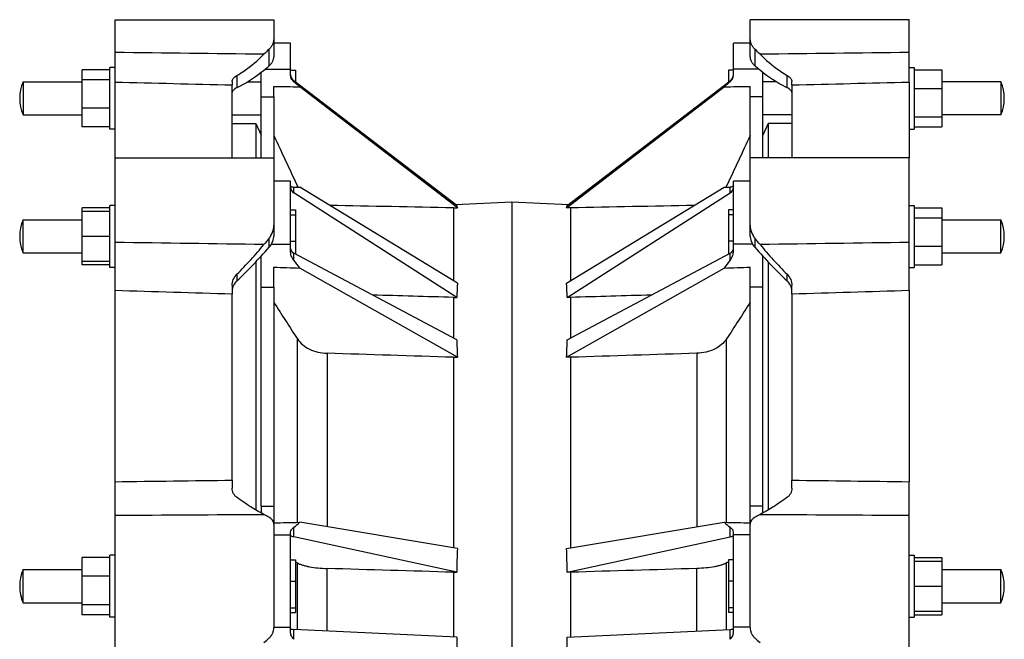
# Model space of a CAD drawing. Header units: millimetres. Extents: x 106 to 1612, y 211 to 1016.
# Tile 3 of 3: x 1023 to 1612, y 625 to 996. Entities that reach past the tile are written whole.
import ezdxf

# ---------------------------------------------------------------- set-up
doc = ezdxf.new("R2010")
doc.units = ezdxf.units.MM
doc.header["$LTSCALE"] = 92.51
doc.layers.get('0').update_dxf_attribs({"linetype": 'CONTINUOUS'})
doc.layers.add('AXES', color=7, linetype='CONTINUOUS')
doc.layers.add('SURFS', color=7, linetype='CONTINUOUS')

msp = doc.modelspace()

# ---------------------------------------------------------------- linework, layer by layer
at = {"color": 7, "linetype": 'Continuous'}
for p, q in [((1080.18, 913.38), (1080.18, 958.49)), ((1150.18, 913.38), (1150.18, 956.75)), ((1485.15, 956.75), (1485.15, 913.38)), ((1555.15, 958.49), (1555.15, 913.38)), ((1167.66, 913.38), (1167.66, 949.87)), ((1175.16, 949.87), (1175.16, 913.38)), ((1150.18, 933.97), (1164.4, 933.97)), ((1164.4, 933.97), (1164.4, 913.38)), ((1164.4, 933.97), (1167.66, 926.97)), ((1470.93, 933.97), (1467.66, 926.97)), ((1470.93, 933.97), (1470.93, 913.38)), ((1485.15, 933.97), (1470.93, 933.97)), ((1189.29, 895.77), (1189.29, 896.54)), ((1282.66, 883.43), (1282.66, 839.79)), ((1164.4, 851.12), (1164.4, 702.82)), ((1470.93, 851.12), (1470.93, 702.82)), ((1080.18, 719.73), (1080.18, 833.99)), ((1150.18, 720.63), (1150.18, 831.87)), ((1167.66, 705.04), (1167.66, 836)), ((1175.16, 836), (1175.16, 705.04)), ((1485.15, 831.87), (1485.15, 720.63)), ((1555.15, 833.99), (1555.15, 719.73)), ((1189.29, 695.41), (1189.29, 805.08)), ((1207.07, 796.5), (1207.07, 692.73)), ((1282.66, 794.12), (1282.66, 680.15))]:
    msp.add_line(p, q, dxfattribs=at)
for centre, start in [((1048.64, 866.38), 157.14639), ((1048.64, 657.27), 180)]:
    msp.add_arc(centre, 25.48, start, 202.85361, dxfattribs=at)
at = {"layer": 'AXES', "color": 7, "linetype": 'Continuous'}
for p, q in [((1450.16, 963.18), (1450.16, 981.97)), ((1460.15, 981.97), (1450.16, 981.97)), ((1465.17, 966.37), (1450.16, 966.37)), ((1447.16, 965.8), (1447.16, 958.57)), ((1450.16, 965.8), (1447.16, 965.8)), ((1467.66, 913.38), (1467.66, 964.36)), ((1350.31, 883.52), (1444.56, 955.82)), ((1350.59, 884.89), (1448.21, 959.37)), ((1448.21, 958.9), (1448.21, 959.37)), ((1460.16, 913.38), (1460.16, 956.12)), ((1475.62, 958.86), (1467.66, 958.86)), ((1610.16, 958.86), (1574.7, 958.86)), ((1610.16, 958.86), (1610.16, 939.07)), ((1467.66, 949.87), (1460.16, 949.87)), ((1485.15, 939.07), (1467.66, 939.07)), ((1610.16, 939.07), (1574.7, 939.07)), ((1350.31, 838.35), (1444.56, 895.77)), ((1446.03, 895.77), (1446.03, 896.54)), ((1448.21, 892.4), (1448.21, 895.86)), ((1450.16, 857.83), (1450.16, 899.38)), ((1460.15, 899.38), (1450.16, 899.38)), ((1350.59, 829.96), (1448.21, 892.4)), ((1317.66, 887.02), (1317.66, 304.92)), ((1317.66, 887.02), (1351.42, 885.52)), ((1352.66, 883.43), (1350.31, 883.52)), ((1352.66, 883.43), (1352.66, 839.79)), ((1447.16, 882.2), (1447.16, 855.74)), ((1450.16, 882.2), (1447.16, 882.2)), ((1450.16, 879.28), (1447.16, 879.28)), ((1574.7, 876.28), (1610.16, 876.28)), ((1610.16, 856.49), (1610.16, 876.28)), ((1450.16, 863.46), (1447.16, 863.46)), ((1461.78, 861.69), (1450.16, 861.69)), ((1350.59, 804.63), (1448.21, 856.3)), ((1448.21, 852.13), (1448.21, 856.3)), ((1467.66, 700.99), (1467.66, 854.64)), ((1574.7, 856.49), (1610.16, 856.49)), ((1350.31, 794.15), (1444.56, 847.49)), ((1460.16, 695.11), (1460.16, 847.97)), ((1467.66, 836), (1460.16, 836)), ((1352.66, 829.91), (1350.59, 829.96)), ((1352.66, 829.91), (1352.66, 805.73)), ((1446.03, 695.41), (1446.03, 805.08)), ((1428.26, 796.5), (1428.26, 692.73)), ((1352.66, 794.12), (1350.31, 794.15)), ((1352.66, 794.12), (1352.66, 680.15)), ((1467.66, 705.04), (1460.16, 705.04)), ((1350.31, 679.76), (1444.56, 695.44)), ((1448.21, 686.73), (1448.21, 692.49)), ((1450.16, 629.95), (1450.16, 689.51)), ((1350.59, 665.54), (1448.21, 686.73)), ((1460.15, 687.9), (1450.16, 687.9)), ((1447.16, 671.79), (1446.03, 671.15)), ((1450.16, 673.09), (1447.16, 673.09)), ((1447.16, 673.09), (1447.16, 641.45)), ((1450.16, 673.47), (1449.48, 673.09)), ((1428.26, 630.46), (1428.26, 667.82)), ((1446.03, 631.31), (1446.03, 671.15)), ((1574.7, 667.16), (1610.16, 667.16)), ((1610.16, 647.37), (1610.16, 667.16)), ((1352.66, 665.57), (1350.59, 665.54)), ((1352.66, 665.57), (1352.66, 626.84)), ((1450.16, 660.19), (1447.16, 660.19)), ((1450.16, 644.37), (1447.16, 644.37)), ((1574.7, 647.37), (1610.16, 647.37)), ((1450.16, 641.45), (1447.16, 641.45)), ((1350.59, 626.74), (1448.21, 631.42)), ((1448.21, 625.49), (1448.21, 631.42)), ((1460.15, 632.67), (1450.16, 632.67))]:
    msp.add_line(p, q, dxfattribs=at)
for centre, radius, start, end in [((1586.68, 948.97), 25.48, 337.14639, 22.85361), ((1427.9, 905.01), 20.01, 332.53529, 333.0378), ((1427.92, 904.99), 19.99, 333.03747, 334.97246), ((1586.68, 866.38), 25.48, 337.14639, 22.85361), ((1586.68, 657.27), 25.48, 337.14639, 22.85361)]:
    msp.add_arc(centre, radius, start, end, dxfattribs=at)
for centre, major_axis, ratio, start_param, end_param in [((1445.16, 963.33), (4.78, -1.46), 0.996341, -0.621227, 0.251304), ((1488.15, 987.46), (52.11, 39.95), 0.037678, 2.414918, 2.532378), ((607, 987.46), (1527.54, 3.12), 0.026106, -0.990516, -0.978249), ((1488.15, 935.74), (50.89, 36.82), 0.307158, -2.779949, -2.662488), ((607, 935.74), (1527.54, -23.26), 0.021305, 5.293047, 5.294889), ((1445.16, 895.58), (5, 0.22), 0.813235, -0.952875, -0.036578), ((950.12, 578.31), (400.32, 306.93), 0.037615, -0.067555, -0.01948), ((15426.94, 623.76), (20437.22, 41.71), 0.01946, 2.325405, 2.330395), ((1445.16, 859.18), (5, -0.19), 0.713152, -0.889665, 0.026633), ((1488.15, 856), (50.33, 34.86), 0.389701, 2.180138, 2.297598), ((607, 856), (1527.54, 28.03), 0.018681, -0.990805, -0.978539), ((950.12, 581.56), (390.98, 282.75), 0.306695, -0.227618, -0.179542), ((14808.42, 799.1), (20024.92, 304.82), 0.015881, 2.304135, 2.307394), ((950.12, 583.33), (386.7, 267.65), 0.389141, -0.301815, -0.25374), ((15426.94, 845.86), (20437.22, 374.96), 0.013925, 2.32509, 2.330179), ((607, 725.04), (1527.54, -38.73), 0.006538, -0.990297, -0.97803), ((1488.15, 725.04), (50.3, 19.81), 0.690828, -2.82693, -2.70947), ((1445.16, 687.64), (5, 0.14), 0.249669, -0.923049, -0.006752), ((950.12, 591.54), (386.56, 151.76), 0.689837, -0.273838, -0.225763), ((14808.42, 934.42), (20024.92, 507.75), 0.004874, 2.302426, 2.307512), ((1445.16, 631.88), (5, -0.13), 0.096334, -0.913763, 0.002534), ((950.12, 594.26), (397.1, 68.95), 0.752814, -0.168707, -0.120631)]:
    msp.add_ellipse(centre, major_axis=major_axis, ratio=ratio, start_param=start_param, end_param=end_param, dxfattribs=at)
for points, knots in [([(1448.21, 958.9), (1448.83, 959.42), (1449.82, 960.76), (1450.16, 962.38), (1450.16, 963.18)], [0, 0, 0, 0, 0.505126, 1, 1, 1, 1]), ([(1450.16, 896.71), (1450.16, 896.65), (1450.14, 896.54), (1450.04, 896.39), (1449.87, 896.26), (1449.55, 896.09), (1448.99, 895.95), (1448.49, 895.89), (1448.21, 895.86)], [0, 0, 0, 0, 0.071997, 0.148252, 0.237058, 0.343574, 0.621094, 1, 1, 1, 1]), ([(1448.21, 852.13), (1448.86, 852.91), (1449.82, 854.76), (1450.16, 856.81), (1450.16, 857.83)], [0, 0, 0, 0, 0.499284, 1, 1, 1, 1]), ([(1446.03, 805.08), (1445.21, 803.81), (1443.02, 801.42), (1438.78, 798.77), (1433.73, 797.03), (1430.11, 796.56), (1428.26, 796.5)], [0, 0, 0, 0, 0.222615, 0.466691, 0.728481, 1, 1, 1, 1]), ([(1450.16, 689.51), (1450.16, 690.04), (1449.82, 690.88), (1449.05, 691.82), (1448.51, 692.28), (1448.21, 692.49)], [0, 0, 0, 0, 0.428479, 0.694276, 1, 1, 1, 1]), ([(1446.03, 671.15), (1445.6, 670.91), (1444.6, 670.45), (1442.92, 669.86), (1440.96, 669.33), (1437.88, 668.68), (1433.62, 668.1), (1430.09, 667.87), (1428.26, 667.82)], [0, 0, 0, 0, 0.08228, 0.180193, 0.292565, 0.417689, 0.697484, 1, 1, 1, 1]), ([(1448.21, 625.49), (1448.83, 626.1), (1449.77, 627.51), (1450.16, 629.17), (1450.16, 629.95)], [0, 0, 0, 0, 0.525996, 1, 1, 1, 1])]:
    msp.add_open_spline(points, degree=3, knots=knots, dxfattribs=at)
for points in [[(1460.16, 926.8), (1455.45, 916.71), (1450.74, 906.63), (1446.03, 896.54)], [(1460.16, 826.98), (1455.45, 819.68), (1450.74, 812.38), (1446.03, 805.08)]]:
    msp.add_open_spline(points, degree=3, dxfattribs=at)
at = {"layer": 'SURFS', "color": 7, "linetype": 'Continuous'}
for p, q in [((1080.18, 958.49), (1080.18, 995.97)), ((1080.18, 995.97), (1175.18, 995.97)), ((1175.18, 995.97), (1175.18, 974.69)), ((1460.15, 974.69), (1460.15, 995.97)), ((1555.15, 995.97), (1460.15, 995.97)), ((1555.15, 958.49), (1555.15, 995.97)), ((1172.25, 978.23), (1172.25, 968.19)), ((1185.16, 981.97), (1175.18, 981.97)), ((1185.16, 963.18), (1185.16, 981.97)), ((1463.08, 968.19), (1463.08, 978.23)), ((1060.63, 931.91), (1060.63, 966.03)), ((1077.18, 966.03), (1060.63, 966.03)), ((1077.18, 930.47), (1077.18, 967.47)), ((1080.18, 967.47), (1077.18, 967.47)), ((1170.15, 966.37), (1185.16, 966.37)), ((1555.15, 967.47), (1558.15, 967.47)), ((1558.15, 967.47), (1558.15, 930.47)), ((1558.15, 966.03), (1574.7, 966.03)), ((1574.7, 966.03), (1574.7, 931.91)), ((1077.18, 960.1), (1060.63, 960.1)), ((1153.11, 962.67), (1153.11, 955.28)), ((1167.66, 949.87), (1167.66, 964.36)), ((1185.16, 965.8), (1188.16, 965.8)), ((1188.16, 965.8), (1188.16, 958.57)), ((1482.22, 955.28), (1482.22, 962.67)), ((1025.16, 958.86), (1025.16, 939.07)), ((1025.16, 958.86), (1060.63, 958.86)), ((1150.18, 959.02), (1150.18, 956.75)), ((1159.7, 958.86), (1167.66, 958.86)), ((1175.16, 949.87), (1175.16, 956.12)), ((1187.12, 958.9), (1187.12, 959.37)), ((1284.74, 884.89), (1187.12, 959.37)), ((1285.02, 883.52), (1190.77, 955.82)), ((1485.15, 956.75), (1485.15, 959.02)), ((1558.15, 954.89), (1574.7, 954.89)), ((1167.66, 949.87), (1175.16, 949.87)), ((1077.18, 943.04), (1060.63, 943.04)), ((1025.16, 939.07), (1060.63, 939.07)), ((1150.18, 939.07), (1167.66, 939.07)), ((1558.15, 937.83), (1574.7, 937.83)), ((1077.18, 931.91), (1060.63, 931.91)), ((1558.15, 931.91), (1574.7, 931.91)), ((1080.18, 930.47), (1077.18, 930.47)), ((1555.15, 930.47), (1558.15, 930.47)), ((1080.18, 833.99), (1080.18, 913.38)), ((1080.18, 913.38), (1175.18, 913.38)), ((1175.18, 913.38), (1175.18, 868.11)), ((1460.15, 868.11), (1460.15, 913.38)), ((1555.15, 913.38), (1460.15, 913.38)), ((1555.15, 833.99), (1555.15, 913.38)), ((1185.16, 899.38), (1175.18, 899.38)), ((1185.16, 857.83), (1185.16, 899.38)), ((1187.12, 892.4), (1187.12, 895.86)), ((1285.02, 838.35), (1190.77, 895.77)), ((1284.74, 829.96), (1187.12, 892.4)), ((1077.18, 847.88), (1077.18, 884.88)), ((1080.18, 884.88), (1077.18, 884.88)), ((1282.66, 883.43), (1285.02, 883.52)), ((1283.91, 885.52), (1317.66, 887.02)), ((1555.15, 884.88), (1558.15, 884.88)), ((1558.15, 884.88), (1558.15, 847.88)), ((1060.63, 849.32), (1060.63, 883.44)), ((1077.18, 883.44), (1060.63, 883.44)), ((1077.18, 881.38), (1060.63, 881.38)), ((1185.16, 882.2), (1188.16, 882.2)), ((1185.16, 879.28), (1188.16, 879.28)), ((1188.16, 882.2), (1188.16, 855.74)), ((1558.15, 883.44), (1574.7, 883.44)), ((1574.7, 883.44), (1574.7, 849.32)), ((1025.16, 856.49), (1025.16, 876.28)), ((1025.16, 876.28), (1060.63, 876.28)), ((1558.15, 877.52), (1574.7, 877.52)), ((1077.18, 866.38), (1060.63, 866.38)), ((1172.25, 865.16), (1172.25, 859.81)), ((1173.55, 861.69), (1185.16, 861.69)), ((1185.16, 863.46), (1188.16, 863.46)), ((1463.08, 859.81), (1463.08, 865.16)), ((1558.15, 860.46), (1574.7, 860.46)), ((1025.16, 856.49), (1060.63, 856.49)), ((1167.66, 836), (1167.66, 854.64)), ((1187.12, 852.13), (1187.12, 856.3)), ((1284.74, 804.63), (1187.12, 856.3)), ((1077.18, 851.38), (1060.63, 851.38)), ((1077.18, 849.32), (1060.63, 849.32)), ((1558.15, 849.32), (1574.7, 849.32)), ((1080.18, 847.88), (1077.18, 847.88)), ((1153.11, 843.78), (1153.11, 839.85)), ((1175.16, 836), (1175.16, 847.97)), ((1285.02, 794.15), (1190.77, 847.49)), ((1482.22, 839.85), (1482.22, 843.78)), ((1555.15, 847.88), (1558.15, 847.88)), ((1150.18, 837.01), (1150.18, 831.87)), ((1485.15, 831.87), (1485.15, 837.01)), ((1167.66, 836), (1175.16, 836)), ((1282.66, 829.91), (1284.74, 829.96)), ((1282.66, 829.91), (1282.66, 805.73)), ((1282.66, 794.12), (1285.02, 794.15)), ((1080.18, 598.11), (1080.18, 719.73)), ((1150.18, 720.63), (1150.18, 715.82)), ((1485.15, 715.82), (1485.15, 720.63)), ((1555.15, 598.11), (1555.15, 719.73)), ((1167.66, 705.04), (1167.66, 700.99)), ((1167.66, 705.04), (1175.16, 705.04)), ((1175.16, 705.04), (1175.16, 695.11)), ((1285.02, 679.76), (1190.77, 695.44)), ((1175.18, 694.22), (1175.18, 632.47)), ((1185.16, 629.95), (1185.16, 689.51)), ((1187.12, 686.73), (1187.12, 692.49)), ((1460.15, 632.47), (1460.15, 694.22)), ((1175.18, 687.9), (1185.16, 687.9)), ((1284.74, 665.54), (1187.12, 686.73)), ((1060.63, 640.21), (1060.63, 674.32)), ((1077.18, 674.32), (1060.63, 674.32)), ((1077.18, 638.77), (1077.18, 675.77)), ((1080.18, 675.77), (1077.18, 675.77)), ((1185.16, 673.47), (1185.85, 673.09)), ((1185.16, 673.09), (1188.16, 673.09)), ((1188.16, 673.09), (1188.16, 641.45)), ((1188.16, 671.79), (1189.29, 671.15)), ((1555.15, 675.77), (1558.15, 675.77)), ((1558.15, 675.77), (1558.15, 638.77)), ((1558.15, 674.32), (1574.7, 674.32)), ((1558.15, 672.27), (1574.7, 672.27)), ((1574.7, 674.32), (1574.7, 640.21)), ((1025.16, 647.37), (1025.16, 667.16)), ((1025.16, 667.16), (1060.63, 667.16)), ((1189.29, 631.31), (1189.29, 671.15)), ((1207.07, 630.46), (1207.07, 667.82)), ((1077.18, 663.19), (1060.63, 663.19)), ((1185.16, 660.19), (1188.16, 660.19)), ((1282.66, 665.57), (1282.66, 626.84)), ((1282.66, 665.57), (1284.74, 665.54)), ((1558.15, 657.27), (1574.7, 657.27)), ((1025.16, 647.37), (1060.63, 647.37)), ((1077.18, 646.13), (1060.63, 646.13)), ((1185.16, 644.37), (1188.16, 644.37)), ((1558.15, 642.27), (1574.7, 642.27)), ((1077.18, 640.21), (1060.63, 640.21)), ((1080.18, 638.77), (1077.18, 638.77)), ((1185.16, 641.45), (1188.16, 641.45)), ((1555.15, 638.77), (1558.15, 638.77)), ((1558.15, 640.21), (1574.7, 640.21)), ((1175.18, 632.67), (1185.16, 632.67)), ((1187.12, 625.49), (1187.12, 631.42)), ((1284.74, 626.74), (1187.12, 631.42))]:
    msp.add_line(p, q, dxfattribs=at)
for centre, radius, start, end in [((1048.64, 948.97), 25.48, 157.14639, 202.85361), ((1207.4, 904.99), 19.99, 205.02754, 206.96253), ((1207.42, 905.01), 20.01, 206.9622, 207.46471), ((1048.64, 866.38), 25.48, 157.14639, 202.85361), ((970.9, 1033.71), 266.05, 313.22502, 319.18427), ((1664.42, 1033.71), 266.05, 220.81573, 226.77498), ((1048.64, 657.27), 25.48, 157.14639, 202.85361)]:
    msp.add_arc(centre, radius, start, end, dxfattribs=at)
for centre, major_axis, ratio, start_param, end_param in [((1196.8, 948.97), (38.5, 38.5), 0.700208, 1.509586, 1.587388), ((1438.52, 948.97), (38.5, -38.5), 0.700208, 1.554205, 1.632007), ((1190.16, 963.33), (4.78, 1.46), 0.996341, 2.890288, 3.762819), ((2028.32, 987.46), (1527.54, -3.12), 0.026106, -2.163343, -2.151077), ((1147.17, 987.46), (52.11, -39.95), 0.037678, 0.609214, 0.726675), ((1190.16, 895.58), (5, -0.22), 0.813235, -3.105015, -2.188717), ((1147.17, 935.74), (50.89, -36.82), 0.307158, 5.804081, 5.921541), ((2028.32, 935.74), (1527.54, 23.26), 0.021305, -2.153296, -2.151455), ((-12791.62, 623.76), (20437.22, -41.71), 0.01946, 0.811198, 0.816188), ((1685.2, 578.31), (400.32, -306.93), 0.037615, -3.122113, -3.074038), ((1196.8, 866.38), (45.4, 45.4), 0.267949, 1.858652, 1.936454), ((1438.52, 866.38), (45.4, -45.4), 0.267949, 1.205139, 1.282941), ((1190.16, 859.18), (5, 0.19), 0.713152, 3.114959, 4.031257), ((1147.17, 856), (50.33, -34.86), 0.389701, 0.843994, 0.961455), ((2028.32, 856), (1527.54, -28.03), 0.018681, -2.163054, -2.150787), ((1685.2, 581.56), (390.98, -282.75), 0.306695, -2.96205, -2.913975), ((-12173.09, 799.1), (20024.92, -304.82), 0.015881, 0.834199, 0.837458), ((1685.2, 583.33), (386.7, -267.65), 0.389141, -2.887853, -2.839778), ((-12791.62, 845.86), (20437.22, -374.96), 0.013925, 0.811414, 0.816503), ((1196.8, 657.27), (45.4, -45.4), 0.267949, 2.382251, 2.460053), ((2028.32, 725.04), (1527.54, 38.73), 0.006538, -2.163562, -2.151296), ((1147.17, 725.04), (50.3, -19.81), 0.690828, -0.432123, -0.314662), ((1438.52, 657.27), (45.4, 45.4), 0.267949, 0.68154, 0.759342), ((1190.16, 687.64), (5, -0.14), 0.249669, -3.134841, -2.218543), ((1685.2, 591.54), (386.56, -151.76), 0.689837, -2.91583, -2.867755), ((-12173.09, 934.42), (20024.92, -507.75), 0.004874, 0.834081, 0.839166), ((1190.16, 631.88), (5, 0.13), 0.096334, 3.139058, 4.055356), ((1196.8, 657.27), (46.82, 46.82), 0.087489, -2.28552, -2.207718), ((1685.2, 594.26), (397.1, -68.95), 0.752814, -3.020961, -2.972886), ((1438.52, 657.27), (46.82, -46.82), 0.087489, -0.933875, -0.856073)]:
    msp.add_ellipse(centre, major_axis=major_axis, ratio=ratio, start_param=start_param, end_param=end_param, dxfattribs=at)
for points, knots in [([(1172.25, 978.23), (1172.7, 978.65), (1173.51, 979.52), (1174.7, 981.38), (1175.18, 982.97), (1175.18, 983.99)], [0, 0, 0, 0, 0.278354, 0.53831, 1, 1, 1, 1]), ([(1460.15, 983.99), (1460.15, 982.97), (1460.62, 981.38), (1461.82, 979.52), (1462.62, 978.65), (1463.08, 978.23)], [0, 0, 0, 0, 0.46169, 0.721646, 1, 1, 1, 1]), ([(1153.11, 962.67), (1154.52, 963.49), (1160.3, 967.13), (1165.58, 971.57), (1169.21, 975.28)], [0, 0, 0, 0, 0.239863, 1, 1, 1, 1]), ([(1175.18, 974.69), (1175.18, 974.4), (1175.1, 973.14), (1174.72, 971.92), (1174.33, 971.05)], [0, 0, 0, 0, 0.238366, 1, 1, 1, 1]), ([(1460.99, 971.05), (1460.86, 971.35), (1460.4, 972.51), (1460.15, 973.77), (1460.15, 974.69)], [0, 0, 0, 0, 0.263236, 1, 1, 1, 1]), ([(1466.12, 975.28), (1467.36, 974.01), (1472.3, 969.29), (1477.86, 965.21), (1482.22, 962.67)], [0, 0, 0, 0, 0.260881, 1, 1, 1, 1]), ([(1172.25, 968.19), (1170.75, 966.84), (1164.83, 961.9), (1158.24, 957.75), (1153.11, 955.28)], [0, 0, 0, 0, 0.261322, 1, 1, 1, 1]), ([(1174.33, 971.05), (1174.09, 970.51), (1173.5, 969.48), (1172.7, 968.59), (1172.25, 968.19)], [0, 0, 0, 0, 0.494313, 1, 1, 1, 1]), ([(1463.08, 968.19), (1462.63, 968.59), (1461.83, 969.48), (1461.23, 970.51), (1460.99, 971.05)], [0, 0, 0, 0, 0.505687, 1, 1, 1, 1]), ([(1482.22, 955.28), (1480.55, 956.08), (1473.73, 959.68), (1467.44, 964.27), (1463.08, 968.19)], [0, 0, 0, 0, 0.239565, 1, 1, 1, 1]), ([(1150.18, 959.02), (1150.18, 959.34), (1150.34, 960.02), (1150.95, 960.97), (1151.89, 961.89), (1152.67, 962.42), (1153.11, 962.67)], [0, 0, 0, 0, 0.193159, 0.4204, 0.689553, 1, 1, 1, 1]), ([(1187.12, 958.9), (1186.5, 959.42), (1185.5, 960.76), (1185.16, 962.38), (1185.16, 963.18)], [0, 0, 0, 0, 0.505126, 1, 1, 1, 1]), ([(1482.22, 962.67), (1482.65, 962.42), (1483.43, 961.89), (1484.37, 960.97), (1484.98, 960.02), (1485.15, 959.34), (1485.15, 959.02)], [0, 0, 0, 0, 0.310447, 0.5796, 0.806841, 1, 1, 1, 1]), ([(1153.11, 955.28), (1152.7, 955.08), (1151.96, 954.67), (1151.04, 953.97), (1150.42, 953.26), (1150.21, 952.74), (1150.18, 952.5)], [0, 0, 0, 0, 0.329562, 0.606567, 0.827895, 1, 1, 1, 1]), ([(1485.14, 952.5), (1485.12, 952.74), (1484.9, 953.26), (1484.29, 953.97), (1483.37, 954.67), (1482.63, 955.08), (1482.22, 955.28)], [0, 0, 0, 0, 0.172105, 0.393433, 0.670438, 1, 1, 1, 1]), ([(1185.16, 896.71), (1185.16, 896.65), (1185.19, 896.54), (1185.29, 896.39), (1185.45, 896.26), (1185.77, 896.09), (1186.34, 895.95), (1186.83, 895.89), (1187.12, 895.86)], [0, 0, 0, 0, 0.071997, 0.148252, 0.237058, 0.343574, 0.621094, 1, 1, 1, 1]), ([(1172.25, 865.16), (1173.18, 866.24), (1174.64, 868.77), (1175.18, 871.63), (1175.18, 873.06)], [0, 0, 0, 0, 0.501202, 1, 1, 1, 1]), ([(1460.15, 873.06), (1460.15, 871.63), (1460.68, 868.77), (1462.15, 866.24), (1463.08, 865.16)], [0, 0, 0, 0, 0.498798, 1, 1, 1, 1]), ([(1175.18, 868.11), (1175.18, 867.71), (1175.1, 866.12), (1174.74, 864.54), (1174.33, 863.42)], [0, 0, 0, 0, 0.25051, 1, 1, 1, 1]), ([(1460.99, 863.42), (1460.58, 864.54), (1460.22, 866.12), (1460.15, 867.71), (1460.15, 868.11)], [0, 0, 0, 0, 0.74949, 1, 1, 1, 1]), ([(1153.11, 843.78), (1155.93, 846.59), (1161.45, 852.35), (1166.68, 858.4), (1169.21, 861.51)], [0, 0, 0, 0, 0.497896, 1, 1, 1, 1]), ([(1174.33, 863.42), (1173.97, 862.44), (1173.33, 861.18), (1172.48, 860.08), (1172.25, 859.81)], [0, 0, 0, 0, 0.749325, 1, 1, 1, 1]), ([(1463.08, 859.81), (1462.85, 860.08), (1461.99, 861.18), (1461.35, 862.44), (1460.99, 863.42)], [0, 0, 0, 0, 0.250675, 1, 1, 1, 1]), ([(1466.12, 861.51), (1468.65, 858.4), (1473.87, 852.35), (1479.4, 846.59), (1482.22, 843.78)], [0, 0, 0, 0, 0.502104, 1, 1, 1, 1]), ([(1187.12, 852.13), (1186.46, 852.91), (1185.5, 854.76), (1185.16, 856.81), (1185.16, 857.83)], [0, 0, 0, 0, 0.499284, 1, 1, 1, 1]), ([(1150.18, 837.01), (1150.18, 838.24), (1150.73, 840.77), (1152.2, 842.88), (1153.11, 843.78)], [0, 0, 0, 0, 0.491038, 1, 1, 1, 1]), ([(1482.22, 843.78), (1483.12, 842.88), (1484.59, 840.77), (1485.15, 838.24), (1485.15, 837.01)], [0, 0, 0, 0, 0.508962, 1, 1, 1, 1]), ([(1153.11, 839.85), (1152.25, 839.04), (1150.83, 837.16), (1150.23, 834.87), (1150.18, 833.76)], [0, 0, 0, 0, 0.514397, 1, 1, 1, 1]), ([(1485.14, 833.76), (1485.1, 834.87), (1484.49, 837.16), (1483.08, 839.04), (1482.22, 839.85)], [0, 0, 0, 0, 0.485603, 1, 1, 1, 1]), ([(1189.29, 805.08), (1190.11, 803.81), (1192.3, 801.42), (1196.55, 798.77), (1201.59, 797.03), (1205.22, 796.56), (1207.07, 796.5)], [0, 0, 0, 0, 0.222615, 0.466691, 0.728481, 1, 1, 1, 1]), ([(1153.11, 710.35), (1152.66, 710.68), (1151.84, 711.42), (1150.89, 712.75), (1150.31, 714.24), (1150.18, 715.29), (1150.18, 715.82)], [0, 0, 0, 0, 0.260543, 0.510237, 0.754599, 1, 1, 1, 1]), ([(1485.15, 715.82), (1485.15, 715.29), (1485.02, 714.24), (1484.43, 712.75), (1483.49, 711.42), (1482.67, 710.68), (1482.22, 710.35)], [0, 0, 0, 0, 0.245401, 0.489763, 0.739457, 1, 1, 1, 1]), ([(1169.21, 700.19), (1166.51, 701.54), (1161.02, 704.75), (1155.79, 708.37), (1153.11, 710.35)], [0, 0, 0, 0, 0.47475, 1, 1, 1, 1]), ([(1482.22, 710.35), (1479.53, 708.37), (1474.31, 704.75), (1468.81, 701.54), (1466.12, 700.19)], [0, 0, 0, 0, 0.52525, 1, 1, 1, 1]), ([(1175.18, 694.22), (1175.18, 694.65), (1175.05, 695.53), (1174.45, 696.73), (1173.49, 697.77), (1172.69, 698.32), (1172.25, 698.57)], [0, 0, 0, 0, 0.23665, 0.473399, 0.724139, 1, 1, 1, 1]), ([(1463.08, 698.57), (1462.63, 698.32), (1461.83, 697.77), (1460.88, 696.73), (1460.28, 695.53), (1460.15, 694.65), (1460.15, 694.22)], [0, 0, 0, 0, 0.275861, 0.526601, 0.76335, 1, 1, 1, 1]), ([(1185.16, 689.51), (1185.16, 690.04), (1185.51, 690.88), (1186.27, 691.82), (1186.81, 692.28), (1187.12, 692.49)], [0, 0, 0, 0, 0.428479, 0.694276, 1, 1, 1, 1]), ([(1189.29, 671.15), (1189.73, 670.91), (1190.72, 670.45), (1192.4, 669.86), (1194.37, 669.33), (1197.44, 668.68), (1201.7, 668.1), (1205.23, 667.87), (1207.07, 667.82)], [0, 0, 0, 0, 0.08228, 0.180193, 0.292565, 0.417689, 0.697484, 1, 1, 1, 1]), ([(1172.25, 626.13), (1172.71, 626.53), (1173.53, 627.42), (1174.47, 628.97), (1175.05, 630.67), (1175.18, 631.87), (1175.18, 632.47)], [0, 0, 0, 0, 0.253789, 0.501868, 0.749118, 1, 1, 1, 1]), ([(1460.15, 632.47), (1460.15, 631.87), (1460.28, 630.67), (1460.86, 628.97), (1461.79, 627.42), (1462.62, 626.53), (1463.08, 626.13)], [0, 0, 0, 0, 0.250882, 0.498132, 0.746211, 1, 1, 1, 1]), ([(1187.12, 625.49), (1186.5, 626.1), (1185.56, 627.51), (1185.16, 629.17), (1185.16, 629.95)], [0, 0, 0, 0, 0.525996, 1, 1, 1, 1])]:
    msp.add_open_spline(points, degree=3, knots=knots, dxfattribs=at)
for points in [[(1169.21, 975.28), (1139.53, 975.64), (1109.85, 976), (1080.18, 976.36)], [(1555.15, 976.36), (1525.47, 976), (1495.79, 975.64), (1466.12, 975.28)], [(1150.18, 956.75), (1126.84, 957.33), (1103.51, 957.91), (1080.18, 958.49)], [(1555.15, 958.49), (1531.81, 957.91), (1508.48, 957.33), (1485.15, 956.75)], [(1175.16, 926.8), (1179.87, 916.71), (1184.58, 906.63), (1189.29, 896.54)], [(1169.21, 861.51), (1139.53, 861.93), (1109.85, 862.37), (1080.18, 862.81)], [(1555.15, 862.81), (1525.47, 862.37), (1495.79, 861.93), (1466.12, 861.51)], [(1150.18, 831.87), (1126.84, 832.56), (1103.51, 833.27), (1080.18, 833.99)], [(1555.15, 833.99), (1531.81, 833.27), (1508.48, 832.56), (1485.15, 831.87)], [(1175.16, 826.98), (1179.87, 819.68), (1184.58, 812.38), (1189.29, 805.08)], [(1080.18, 719.73), (1103.51, 720.04), (1126.84, 720.34), (1150.18, 720.63)], [(1485.15, 720.63), (1508.48, 720.34), (1531.81, 720.04), (1555.15, 719.73)], [(1080.18, 699.64), (1109.85, 699.83), (1139.53, 700.01), (1169.21, 700.19)], [(1466.12, 700.19), (1495.79, 700.01), (1525.47, 699.83), (1555.15, 699.64)]]:
    msp.add_open_spline(points, degree=3, dxfattribs=at)

doc.saveas('drawing.dxf')
